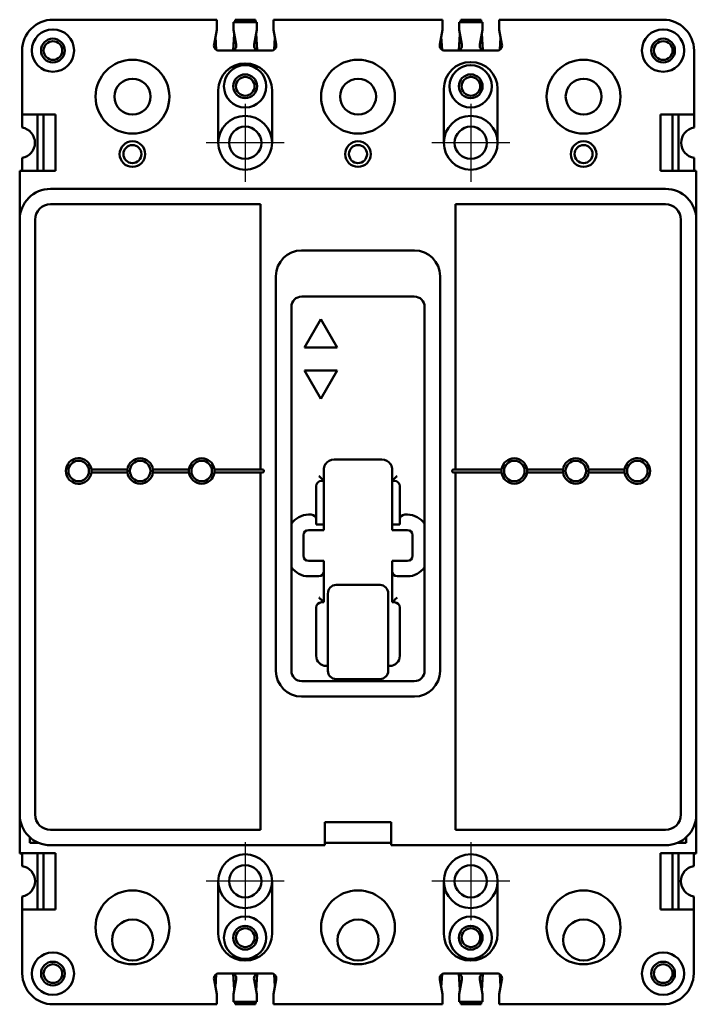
# Model space of a CAD drawing. Header units: inches. Extents: x -1.38 to 2.75, y -5.25 to 0.75.
import ezdxf

# ---------------------------------------------------------------- set-up
doc = ezdxf.new("R2010")
doc.units = ezdxf.units.IN
doc.header["$LTSCALE"] = 1.111111
doc.header["$MEASUREMENT"] = 0
doc.layers.add('Center Mark (ANSI)', color=7, linetype='Continuous', lineweight=25)
doc.layers.add('Visible (ANSI)', color=7, linetype='Continuous', lineweight=50)

msp = doc.modelspace()

# ---------------------------------------------------------------- linework, layer by layer
at = {"layer": 'Center Mark (ANSI)', "linetype": 'Continuous'}
for p, q in [((0, 0.2374), (0, -0.2374)), ((1.375, 0.2374), (1.375, -0.2374)), ((0.2374, 0), (-0.2374, 0)), ((1.6124, 0), (1.1376, 0)), ((0, -4.2626), (0, -4.7374)), ((1.375, -4.2626), (1.375, -4.7374)), ((0.2374, -4.5), (-0.2374, -4.5)), ((1.6124, -4.5), (1.1376, -4.5))]:
    msp.add_line(p, q, dxfattribs=at)
at = {"layer": 'Visible (ANSI)'}
for p, q in [((-0.1725, 0.75), (-1.172, 0.75)), ((-0.1725, 0.718), (-0.1725, 0.75)), ((-0.0725, 0.735), (0.0715, 0.735)), ((-0.0725, 0.735), (-0.0725, 0.703)), ((-0.0629, 0.735), (-0.062, 0.75)), ((-0.062, 0.75), (0.062, 0.75)), ((0.0629, 0.735), (0.062, 0.75)), ((0.0715, 0.703), (0.0715, 0.735)), ((1.2035, 0.75), (0.1715, 0.75)), ((0.1715, 0.75), (0.1715, 0.718)), ((1.2035, 0.718), (1.2035, 0.75)), ((1.3035, 0.735), (1.4475, 0.735)), ((1.3035, 0.735), (1.3035, 0.703)), ((1.3131, 0.735), (1.314, 0.75)), ((1.314, 0.75), (1.438, 0.75)), ((1.4389, 0.735), (1.438, 0.75)), ((1.4475, 0.703), (1.4475, 0.735)), ((2.548, 0.75), (1.5475, 0.75)), ((1.5475, 0.75), (1.5475, 0.718)), ((-0.1898, 0.5989), (-0.1725, 0.688)), ((-0.1725, 0.718), (-0.1725, 0.688)), ((-0.073, 0.5647), (-0.0673, 0.6611)), ((-0.0725, 0.703), (-0.0725, 0.688)), ((-0.0725, 0.688), (-0.0552, 0.5989)), ((0.0542, 0.5989), (0.0715, 0.688)), ((0.073, 0.5643), (0.067, 0.665)), ((0.0715, 0.688), (0.0715, 0.703)), ((0.1715, 0.718), (0.1715, 0.688)), ((0.1715, 0.688), (0.1888, 0.5989)), ((1.2035, 0.688), (1.1862, 0.5989)), ((1.2035, 0.718), (1.2035, 0.688)), ((1.303, 0.5647), (1.3087, 0.6611)), ((1.3035, 0.688), (1.3035, 0.703)), ((1.3208, 0.5989), (1.3035, 0.688)), ((1.4475, 0.688), (1.4302, 0.5989)), ((1.449, 0.5643), (1.443, 0.665)), ((1.4475, 0.703), (1.4475, 0.688)), ((1.5475, 0.718), (1.5475, 0.688)), ((1.5648, 0.5989), (1.5475, 0.688)), ((-0.1808, 0.6453), (-0.1762, 0.5669)), ((0.1806, 0.6414), (0.1762, 0.5676)), ((1.1952, 0.6453), (1.1998, 0.5669)), ((1.5566, 0.6414), (1.5522, 0.5676)), ((-1.36, 0.562), (-1.36, 0.172)), ((0.1584, 0.562), (-0.1594, 0.562)), ((1.5344, 0.562), (1.2166, 0.562)), ((2.736, 0.172), (2.736, 0.562)), ((-0.1645, 0.32), (-0.1645, 0)), ((0.1635, 0), (0.1635, 0.32)), ((1.2105, 0.328), (1.2105, 0)), ((1.5385, 0), (1.5385, 0.328)), ((-1.36, 0.0926), (-1.36, 0.172)), ((-1.36, 0.172), (-1.328, 0.172)), ((-1.328, 0.172), (-1.156, 0.172)), ((-1.266, -0.172), (-1.266, 0.172)), ((-1.2296, -0.172), (-1.2296, 0.172)), ((-1.156, 0.172), (-1.156, -0.172)), ((2.531, 0.172), (2.531, -0.172)), ((2.704, 0.172), (2.531, 0.172)), ((2.6046, -0.172), (2.6046, 0.172)), ((2.641, -0.172), (2.641, 0.172)), ((2.704, 0.172), (2.736, 0.172)), ((2.736, 0.0926), (2.736, 0.172)), ((-1.36, -0.0926), (-1.36, -0.172)), ((2.736, -0.172), (2.736, -0.0926)), ((-1.375, -0.17), (-1.36, -0.17)), ((-1.375, -0.172), (-1.375, -0.17)), ((-1.375, -0.172), (-1.375, -0.469)), ((-1.343, -0.172), (-1.375, -0.172)), ((-1.156, -0.172), (-1.343, -0.172)), ((2.718, -0.172), (2.531, -0.172)), ((2.75, -0.172), (2.718, -0.172)), ((2.736, -0.17), (2.75, -0.17)), ((2.75, -0.17), (2.75, -0.172)), ((2.75, -0.469), (2.75, -0.172)), ((2.562, -0.281), (-1.187, -0.281)), ((0.0935, -0.375), (-1.187, -0.375)), ((0.0935, -1.99), (0.0935, -0.375)), ((1.2815, -0.375), (1.2815, -1.99)), ((2.562, -0.375), (1.2815, -0.375)), ((-1.375, -0.469), (-1.375, -4.093)), ((-1.281, -0.469), (-1.281, -4.093)), ((2.656, -4.093), (2.656, -0.469)), ((2.75, -4.093), (2.75, -0.469)), ((1.0315, -0.656), (0.3435, -0.656)), ((0.1875, -0.812), (0.1875, -3.219)), ((1.1875, -3.219), (1.1875, -0.812)), ((0.3445, -0.937), (1.0305, -0.937)), ((0.2815, -3.218), (0.2815, -1)), ((1.0935, -1), (1.0935, -3.218)), ((0.3615, -1.247), (0.4615, -1.0741)), ((0.4615, -1.0741), (0.5615, -1.247)), ((0.5615, -1.247), (0.3615, -1.247)), ((0.3615, -1.387), (0.5615, -1.387)), ((0.4615, -1.5599), (0.3615, -1.387)), ((0.5615, -1.387), (0.4615, -1.5599)), ((0.5415, -1.93), (0.8335, -1.93)), ((-0.7179, -1.99), (-0.9381, -1.99)), ((-0.9381, -2.01), (-0.7179, -2.01)), ((-0.3429, -1.99), (-0.5631, -1.99)), ((-0.5631, -2.01), (-0.3429, -2.01)), ((0.0935, -1.99), (-0.1881, -1.99)), ((-0.1881, -2.01), (0.0935, -2.01)), ((0.1035, -1.99), (0.0935, -1.99)), ((0.0935, -2.01), (0.1035, -2.01)), ((0.0935, -4.187), (0.0935, -2.01)), ((0.4795, -2.06), (0.4795, -1.992)), ((0.8955, -1.992), (0.8955, -2.06)), ((1.2815, -1.99), (1.2715, -1.99)), ((1.2715, -2.01), (1.2815, -2.01)), ((1.5631, -1.99), (1.2815, -1.99)), ((1.2815, -2.01), (1.2815, -4.187)), ((1.2815, -2.01), (1.5631, -2.01)), ((1.9381, -1.99), (1.7179, -1.99)), ((1.7179, -2.01), (1.9381, -2.01)), ((2.3131, -1.99), (2.0929, -1.99)), ((2.0929, -2.01), (2.3131, -2.01)), ((0.4325, -2.296), (0.4325, -2.092)), ((0.4795, -2.06), (0.4645, -2.045)), ((0.4645, -2.06), (0.4795, -2.06)), ((0.4795, -2.326), (0.4795, -2.06)), ((0.8955, -2.06), (0.9105, -2.045)), ((0.8955, -2.06), (0.9105, -2.06)), ((0.8955, -2.326), (0.8955, -2.06)), ((0.9425, -2.092), (0.9425, -2.296)), ((0.4025, -2.266), (0.3865, -2.266)), ((0.9885, -2.266), (0.9725, -2.266)), ((0.4325, -2.296), (0.4325, -2.326)), ((0.4795, -2.326), (0.4325, -2.326)), ((0.4795, -2.326), (0.4795, -2.36)), ((0.8955, -2.326), (0.9425, -2.326)), ((0.8955, -2.326), (0.8955, -2.36)), ((0.9425, -2.296), (0.9425, -2.326)), ((0.3545, -2.392), (0.3545, -2.516)), ((0.4795, -2.36), (0.3865, -2.36)), ((0.9885, -2.36), (0.8955, -2.36)), ((1.0205, -2.516), (1.0205, -2.392)), ((0.3865, -2.548), (0.4795, -2.548)), ((0.4795, -2.612), (0.4795, -2.548)), ((0.8955, -2.612), (0.8955, -2.548)), ((0.8955, -2.548), (0.9885, -2.548)), ((0.4795, -2.8), (0.4795, -2.612)), ((0.8955, -2.612), (0.8955, -2.8)), ((0.3865, -2.642), (0.4495, -2.642)), ((0.554, -2.6943), (0.822, -2.6943)), ((0.9255, -2.642), (0.9885, -2.642)), ((0.504, -2.7477), (0.504, -2.9827)), ((0.872, -2.9827), (0.872, -2.7477)), ((0.4795, -2.8), (0.4645, -2.785)), ((0.4645, -2.8), (0.4795, -2.8)), ((0.8979, -2.8), (0.8955, -2.8)), ((0.4325, -3.126), (0.4325, -2.832)), ((0.9425, -2.832), (0.9425, -3.126)), ((0.504, -2.9827), (0.504, -3.2178)), ((0.872, -3.2178), (0.872, -2.9827)), ((0.504, -3.188), (0.4945, -3.188)), ((0.8805, -3.188), (0.872, -3.188)), ((1.0305, -3.281), (0.3445, -3.281)), ((0.554, -3.2678), (0.822, -3.2678)), ((0.3435, -3.375), (1.0315, -3.375)), ((-1.375, -4.093), (-1.375, -4.328)), ((0.4845, -4.249), (0.4845, -4.14)), ((0.8905, -4.14), (0.4845, -4.14)), ((0.8905, -4.249), (0.8905, -4.14)), ((2.75, -4.328), (2.75, -4.093)), ((-1.187, -4.187), (0.0935, -4.187)), ((1.2815, -4.187), (2.562, -4.187)), ((-1.3125, -4.233), (-1.3125, -4.265)), ((0.4845, -4.281), (0.4845, -4.249)), ((0.8905, -4.249), (0.8905, -4.281)), ((2.6875, -4.265), (2.6875, -4.233)), ((-1.2629, -4.265), (-1.3125, -4.265)), ((-1.187, -4.281), (0.4845, -4.281)), ((0.8905, -4.265), (0.4845, -4.265)), ((0.8905, -4.281), (2.562, -4.281)), ((2.6875, -4.265), (2.6379, -4.265)), ((-1.375, -4.328), (-1.343, -4.328)), ((-1.375, -4.33), (-1.375, -4.328)), ((-1.359, -4.33), (-1.375, -4.33)), ((-1.359, -4.328), (-1.359, -4.4075)), ((-1.343, -4.328), (-1.156, -4.328)), ((-1.266, -4.328), (-1.266, -4.672)), ((-1.2296, -4.328), (-1.2296, -4.672)), ((-1.156, -4.672), (-1.156, -4.328)), ((2.531, -4.672), (2.531, -4.328)), ((2.531, -4.328), (2.718, -4.328)), ((2.6046, -4.328), (2.6046, -4.672)), ((2.641, -4.328), (2.641, -4.672)), ((2.718, -4.328), (2.75, -4.328)), ((2.734, -4.4075), (2.734, -4.328)), ((2.75, -4.33), (2.734, -4.33)), ((2.75, -4.328), (2.75, -4.33)), ((-0.1645, -4.5), (-0.1645, -4.82)), ((0.1635, -4.82), (0.1635, -4.5)), ((1.2105, -4.5), (1.2105, -4.82)), ((1.5385, -4.82), (1.5385, -4.5)), ((-1.359, -4.5925), (-1.359, -4.672)), ((2.734, -4.5925), (2.734, -4.672)), ((-1.327, -4.672), (-1.359, -4.672)), ((-1.359, -4.672), (-1.359, -5.062)), ((-1.327, -4.672), (-1.156, -4.672)), ((2.702, -4.672), (2.531, -4.672)), ((2.734, -4.672), (2.702, -4.672)), ((2.734, -5.062), (2.734, -4.672)), ((-0.1898, -5.0989), (-0.1725, -5.188)), ((-0.1808, -5.1453), (-0.1762, -5.0669)), ((-0.1594, -5.062), (0.1584, -5.062)), ((-0.073, -5.0646), (-0.0672, -5.162)), ((-0.0725, -5.1892), (-0.055, -5.0989)), ((0.054, -5.0989), (0.0715, -5.1892)), ((0.073, -5.0642), (0.067, -5.1659)), ((0.1715, -5.188), (0.1888, -5.0989)), ((0.1806, -5.1414), (0.1762, -5.0676)), ((1.2035, -5.188), (1.1862, -5.0989)), ((1.1952, -5.1453), (1.1998, -5.0669)), ((1.2166, -5.062), (1.5344, -5.062)), ((1.303, -5.0647), (1.3087, -5.1611)), ((1.3208, -5.0989), (1.3035, -5.188)), ((1.4475, -5.188), (1.4302, -5.0989)), ((1.449, -5.0643), (1.443, -5.165)), ((1.5648, -5.0989), (1.5475, -5.188)), ((1.5566, -5.1414), (1.5522, -5.0676)), ((-0.1725, -5.218), (-0.1725, -5.188)), ((-0.1725, -5.25), (-0.1725, -5.218)), ((-0.0725, -5.203), (-0.0725, -5.1892)), ((-0.0725, -5.203), (-0.0725, -5.235)), ((0.0715, -5.1892), (0.0715, -5.203)), ((0.0715, -5.235), (0.0715, -5.203)), ((0.1715, -5.218), (0.1715, -5.188)), ((0.1715, -5.218), (0.1715, -5.25)), ((1.2035, -5.218), (1.2035, -5.188)), ((1.2035, -5.25), (1.2035, -5.218)), ((1.3035, -5.188), (1.3035, -5.203)), ((1.3035, -5.203), (1.3035, -5.235)), ((1.4475, -5.203), (1.4475, -5.188)), ((1.4475, -5.235), (1.4475, -5.203)), ((1.5475, -5.218), (1.5475, -5.188)), ((1.5475, -5.218), (1.5475, -5.25)), ((-1.171, -5.25), (-0.1725, -5.25)), ((0.0715, -5.235), (-0.0725, -5.235)), ((-0.0629, -5.235), (-0.062, -5.25)), ((0.062, -5.25), (-0.062, -5.25)), ((0.0629, -5.235), (0.062, -5.25)), ((0.1715, -5.25), (1.2035, -5.25)), ((1.4475, -5.235), (1.3035, -5.235)), ((1.3131, -5.235), (1.314, -5.25)), ((1.438, -5.25), (1.314, -5.25)), ((1.4389, -5.235), (1.438, -5.25)), ((1.5475, -5.25), (2.546, -5.25))]:
    msp.add_line(p, q, dxfattribs=at)
for centre, radius in [((-1.1725, 0.562), 0.129), ((2.5475, 0.562), 0.129), ((-1.1725, 0.562), 0.0725), ((-1.172, 0.562), 0.057), ((2.5475, 0.562), 0.0725), ((2.548, 0.562), 0.057), ((-0.6875, 0.281), 0.225), ((0.6875, 0.281), 0.225), ((2.0625, 0.281), 0.225), ((-0.0005, 0.344), 0.129), ((1.3745, 0.344), 0.129), ((-0.687, 0.281), 0.1095), ((-0.0005, 0.344), 0.0725), ((0, 0.344), 0.057), ((0.688, 0.281), 0.1095), ((1.3745, 0.344), 0.0725), ((1.376, 0.344), 0.057), ((2.063, 0.281), 0.1095), ((0, 0), 0.0985), ((1.375, 0), 0.0985), ((-0.6875, -0.069), 0.078), ((0.6875, -0.069), 0.078), ((2.0625, -0.069), 0.078), ((-0.6875, -0.069), 0.055), ((0.6875, -0.069), 0.055), ((2.0625, -0.069), 0.055), ((-1.0155, -2), 0.0625), ((-0.6405, -2), 0.0625), ((-0.2655, -2), 0.0625), ((1.6405, -2), 0.0625), ((2.0155, -2), 0.0625), ((2.3905, -2), 0.0625), ((0, -4.5), 0.0985), ((1.375, -4.5), 0.0985), ((-0.6875, -4.781), 0.225), ((0.6875, -4.781), 0.225), ((2.0625, -4.781), 0.225), ((-0.687, -4.8585), 0.125), ((-0.0005, -4.844), 0.129), ((0.688, -4.8585), 0.125), ((1.3745, -4.844), 0.129), ((2.063, -4.8585), 0.125), ((-0.0005, -4.844), 0.0725), ((0, -4.844), 0.057), ((1.3745, -4.844), 0.0725), ((1.376, -4.844), 0.057), ((-1.1725, -5.063), 0.129), ((2.5475, -5.063), 0.129), ((-1.1725, -5.063), 0.0725), ((-1.172, -5.063), 0.057), ((2.5475, -5.063), 0.0725), ((2.548, -5.063), 0.057)]:
    msp.add_circle(centre, radius, dxfattribs=at)
for centre, radius, start, end in [((-1.172, 0.562), 0.188, 90, 180), ((2.548, 0.562), 0.188, 0, 90), ((-0.1594, 0.593), 0.031, 169, 270), ((-0.0856, 0.593), 0.031, 270, 11), ((0.0846, 0.593), 0.031, 169, 270), ((0.1584, 0.593), 0.031, 270, 11), ((1.2166, 0.593), 0.031, 169, 270), ((1.2904, 0.593), 0.031, 270, 11), ((1.4606, 0.593), 0.031, 169, 270), ((1.5344, 0.593), 0.031, 270, 11), ((-0.0005, 0.32), 0.164, 0, 180), ((1.3745, 0.328), 0.164, 0, 180), ((-0.0005, 0), 0.164, 0, 180), ((1.3745, 0), 0.164, 0, 180), ((-1.376, 0), 0.094, 279.80019, 80.19981), ((2.752, 0), 0.094, 99.80019, 260.19981), ((-0.0005, 0), 0.164, 180, 0), ((1.3745, 0), 0.164, 180, 0), ((-1.187, -0.469), 0.188, 90, 180), ((2.562, -0.469), 0.188, 0, 90), ((-1.187, -0.469), 0.094, 90, 180), ((2.562, -0.469), 0.094, 0, 90), ((0.3435, -0.812), 0.156, 90, 180), ((1.0315, -0.812), 0.156, 0, 90), ((0.3445, -1), 0.063, 90, 180), ((1.0305, -1), 0.063, 0, 90), ((-1.0155, -2), 0.078, 7.36589, 352.63411), ((-0.6405, -2), 0.078, 7.36589, 172.63411), ((-0.2655, -2), 0.078, 7.36589, 172.63411), ((0.5415, -1.992), 0.062, 150.57129, 180), ((0.5415, -1.992), 0.062, 148.06769, 150.57129), ((0.5415, -1.992), 0.062, 90, 148.06769), ((0.8335, -1.992), 0.062, 31.93231, 90), ((0.8335, -1.992), 0.062, 29.42871, 31.93231), ((0.8335, -1.992), 0.062, 0, 29.42871), ((1.6405, -2), 0.078, 7.36589, 172.63411), ((2.0155, -2), 0.078, 7.36589, 172.63411), ((2.3905, -2), 0.078, 187.36589, 172.63411), ((-1.0155, -2), 0.078, 352.63411, 7.36589), ((-0.6405, -2), 0.078, 172.63411, 187.36589), ((-0.6405, -2), 0.078, 187.36589, 352.63411), ((-0.6405, -2), 0.078, 352.63411, 7.36589), ((-0.2655, -2), 0.078, 172.63411, 187.36589), ((-0.2655, -2), 0.078, 187.36589, 352.63411), ((-0.2655, -2), 0.078, 352.63411, 7.36589), ((0.1035, -2), 0.01, 270, 90), ((1.2715, -2), 0.01, 90, 270), ((1.6405, -2), 0.078, 172.63411, 187.36589), ((1.6405, -2), 0.078, 187.36589, 352.63411), ((1.6405, -2), 0.078, 352.63411, 7.36589), ((2.0155, -2), 0.078, 172.63411, 187.36589), ((2.0155, -2), 0.078, 187.36589, 352.63411), ((2.0155, -2), 0.078, 352.63411, 7.36589), ((2.3905, -2), 0.078, 172.63411, 187.36589), ((0.4645, -2.092), 0.032, 90, 180), ((0.9105, -2.092), 0.032, 0, 90), ((0.3865, -2.392), 0.126, 90, 146.44269), ((0.4025, -2.296), 0.03, 0, 90), ((0.9725, -2.296), 0.03, 90, 180), ((0.9885, -2.392), 0.126, 33.55731, 90), ((0.3865, -2.392), 0.032, 90, 180), ((0.9885, -2.392), 0.032, 0, 90), ((0.3865, -2.516), 0.032, 180, 270), ((0.9885, -2.516), 0.032, 270, 0), ((0.3865, -2.516), 0.126, 213.55731, 270), ((0.4495, -2.612), 0.03, 270, 0), ((0.9255, -2.612), 0.03, 180, 270), ((0.9885, -2.516), 0.126, 270, 326.44269), ((0.4645, -2.832), 0.032, 90, 180), ((0.9105, -2.832), 0.032, 0, 90), ((0.4945, -3.126), 0.062, 180, 270), ((0.8805, -3.126), 0.062, 270, 0), ((0.3435, -3.219), 0.156, 180, 270), ((0.3445, -3.218), 0.063, 180, 270), ((0.554, -3.2178), 0.05, 180, 270), ((0.822, -3.2178), 0.05, 270, 0), ((1.0305, -3.218), 0.063, 270, 0), ((1.0315, -3.219), 0.156, 270, 0), ((-1.187, -4.093), 0.188, 180, 270), ((-1.187, -4.093), 0.094, 180, 270), ((2.562, -4.093), 0.188, 270, 0), ((2.562, -4.093), 0.094, 270, 0), ((-0.0005, -4.5), 0.164, 0, 180), ((1.3745, -4.5), 0.164, 0, 180), ((-1.3755, -4.5), 0.094, 280.10961, 79.89039), ((2.7505, -4.5), 0.094, 100.10961, 259.89039), ((-0.0005, -4.5), 0.164, 180, 0), ((1.3745, -4.5), 0.164, 180, 0), ((-0.0005, -4.82), 0.164, 180, 0), ((1.3745, -4.82), 0.164, 180, 0), ((-1.171, -5.062), 0.188, 180, 270), ((-0.1594, -5.093), 0.031, 90, 191), ((-0.0854, -5.093), 0.031, 349, 90), ((0.0844, -5.093), 0.031, 90, 191), ((0.1584, -5.093), 0.031, 349, 90), ((1.2166, -5.093), 0.031, 90, 191), ((1.2904, -5.093), 0.031, 349, 90), ((1.4606, -5.093), 0.031, 90, 191), ((1.5344, -5.093), 0.031, 349, 90), ((2.546, -5.062), 0.188, 270, 0)]:
    msp.add_arc(centre, radius, start, end, dxfattribs=at)
for centre, start_param, end_param in [((0.554, -2.7477), 0, 1.570796), ((0.822, -2.7477), 4.712389, 6.283185)]:
    msp.add_ellipse(centre, major_axis=(0, 0.0534), ratio=0.936869, start_param=start_param, end_param=end_param, dxfattribs=at)
for points, knots in [([(0.4875, -1.9615), (0.4875, -1.9614), (0.4875, -1.9613), (0.4875, -1.9604), (0.4875, -1.9595), (0.4875, -1.9581), (0.4875, -1.9576), (0.4875, -1.957)], [-0.26050694, -0.26050694, -0.26050694, -0.26050694, -0.24955806, -0.24955806, -0.23685701, -0.23685701, -0.22982079, -0.22982079, -0.22982079, -0.22982079]), ([(0.4875, -1.957), (0.4876, -1.957), (0.4876, -1.957), (0.4889, -1.9577), (0.4893, -1.9585), (0.4889, -1.9592)], [0.20944282, 0.20944282, 0.20944282, 0.20944282, 0.21089107, 0.21089107, 0.23846018, 0.23846018, 0.23846018, 0.23846018]), ([(0.8861, -1.9592), (0.8857, -1.9585), (0.8861, -1.9577), (0.8874, -1.957), (0.8874, -1.957), (0.8875, -1.957)], [0.2356599, 0.2356599, 0.2356599, 0.2356599, 0.26322901, 0.26322901, 0.26467726, 0.26467726, 0.26467726, 0.26467726]), ([(0.8875, -1.957), (0.8875, -1.9576), (0.8875, -1.9581), (0.8875, -1.9595), (0.8875, -1.9604), (0.8875, -1.9613), (0.8875, -1.9614), (0.8875, -1.9615)], [0.22982079, 0.22982079, 0.22982079, 0.22982079, 0.23685701, 0.23685701, 0.24955806, 0.24955806, 0.26050694, 0.26050694, 0.26050694, 0.26050694]), ([(0.4645, -2.045), (0.4631, -2.0436), (0.4615, -2.0421), (0.4599, -2.0406), (0.4583, -2.0392), (0.4566, -2.0377), (0.4549, -2.0362), (0.4531, -2.0347), (0.4513, -2.0333), (0.4495, -2.0318)], [0, 0, 0, 0, 0.333333, 0.333333, 0.333333, 0.666667, 0.666667, 0.666667, 1, 1, 1, 1]), ([(0.9105, -2.045), (0.9119, -2.0436), (0.9135, -2.0421), (0.9151, -2.0406), (0.9167, -2.0392), (0.9184, -2.0377), (0.9201, -2.0362), (0.9218, -2.0347), (0.9237, -2.0333), (0.9255, -2.0318)], [0, 0, 0, 0, 0.333333, 0.333333, 0.333333, 0.666667, 0.666667, 0.666667, 1, 1, 1, 1]), ([(0.4645, -2.785), (0.4631, -2.7836), (0.4615, -2.7821), (0.4599, -2.7806), (0.4583, -2.7792), (0.4566, -2.7777), (0.4549, -2.7762), (0.4531, -2.7747), (0.4513, -2.7733), (0.4495, -2.7718)], [0, 0, 0, 0, 0.333333, 0.333333, 0.333333, 0.666667, 0.666667, 0.666667, 1, 1, 1, 1]), ([(0.8979, -2.8), (0.8981, -2.7997), (0.8983, -2.7994), (0.9001, -2.7969), (0.9021, -2.7941), (0.9075, -2.788), (0.9106, -2.7848), (0.9176, -2.7783), (0.9214, -2.7751), (0.9254, -2.7719), (0.9255, -2.7719), (0.9255, -2.7718)], [-0.1176928, -0.1176928, -0.1176928, -0.1176928, -0.1119701, -0.1119701, -0.075275, -0.075275, -0.0383468, -0.0383468, 0, 0, 0.0004661, 0.0004661, 0.0004661, 0.0004661])]:
    msp.add_open_spline(points, degree=3, knots=knots, dxfattribs=at)
msp.add_open_spline([(0.8979, -2.8), (0.8994, -2.8), (0.9022, -2.8), (0.9064, -2.8), (0.9091, -2.8), (0.9105, -2.8)], degree=3, dxfattribs=at)

doc.saveas('drawing.dxf')
